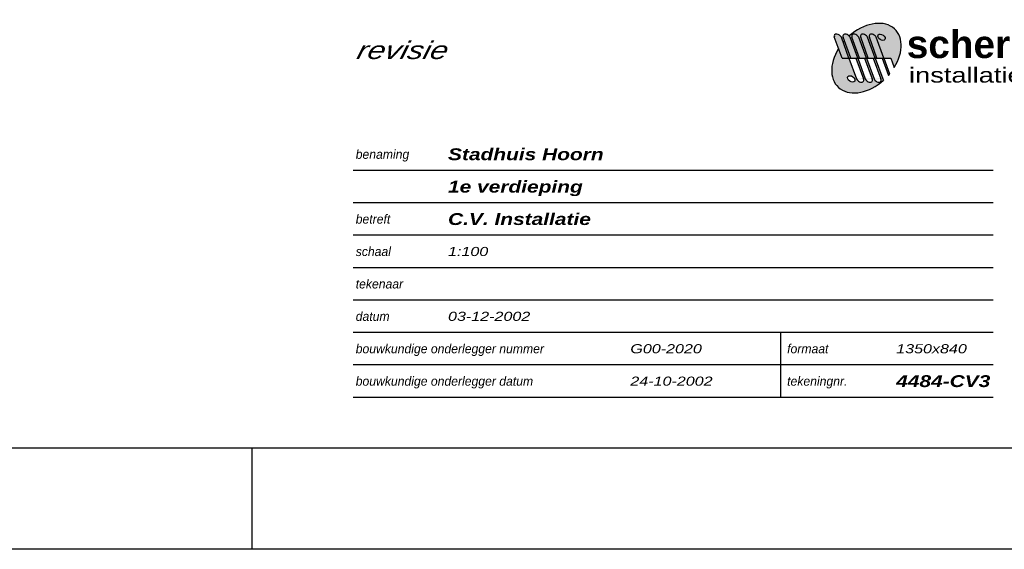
# Model space of a CAD drawing. Header units: millimetres. Extents: x -13501 to 278776, y 0 to 252300.
# Tile 27 of 132: x 108009 to 127467, y 83100 to 93556. Entities that reach past the tile are written whole.
import ezdxf
from ezdxf.enums import TextEntityAlignment as Align

# ---------------------------------------------------------------- set-up
doc = ezdxf.new("R2010")
doc.units = ezdxf.units.MM
doc.header["$LTSCALE"] = 100
doc.layers.get('0').update_dxf_attribs({"linetype": 'CONTINUOUS'})
for name, color, linetype in [('Schermer logo', 7, 'CONTINUOUS'), ('SCHERMER_KADER', 7, 'CONTINUOUS'), ('SCHERMER_ONDERHOEK', 7, 'CONTINUOUS')]:
    doc.layers.add(name, color=color, linetype=linetype)
doc.styles.add('B-01', font='GOTHICI.TTF')
doc.styles.add('cg omega', font='GOTHICI.TTF', dxfattribs={"width": 1.32})
doc.styles.add('CG OMEGA BOLD', font='GOTHICBI.TTF', dxfattribs={"width": 1.32})
doc.styles.add('Schermer', font='swisseb.ttf')
doc.styles.add('Schermer1', font='swiss.ttf')

# ---------------------------------------------------------------- blocks, each defined once
blk = doc.blocks.new('LOGONIEUW')
at = {"layer": 'Schermer logo'}
h = blk.add_hatch(color=162, dxfattribs=at)
edge = h.paths.add_edge_path()
edge.add_line((11.8, 6.94), (12.48, 5.06))
edge.add_ellipse((6.99, 6.94), major_axis=(5.66, 5.66), ratio=0.6875, start_angle=288.6591, end_angle=445.0096)
edge.add_ellipse((3.09, 11.05), major_axis=(-0.672, 0.461), ratio=0.653108, start_angle=226.4275, end_angle=249.4825, ccw=False)
edge.add_line((3.77, 11.05), (5.27, 6.94))
edge.add_line((5.27, 6.94), (5.63, 6.94))
edge.add_line((5.63, 6.94), (4.13, 11.05))
edge.add_ellipse((4.81, 11.05), major_axis=(-0.672, 0.461), ratio=0.653108, start_angle=226.4275, end_angle=406.4275, ccw=False)
edge.add_line((5.5, 11.05), (7, 6.94))
edge.add_line((7, 6.94), (7.36, 6.94))
edge.add_line((7.36, 6.94), (5.86, 11.05))
edge.add_ellipse((6.54, 11.05), major_axis=(-0.672, 0.461), ratio=0.653108, start_angle=226.4275, end_angle=406.4275, ccw=False)
edge.add_line((7.22, 11.05), (8.72, 6.94))
edge.add_line((8.72, 6.94), (9.08, 6.94))
edge.add_line((9.08, 6.94), (7.58, 11.05))
edge.add_ellipse((8.26, 11.05), major_axis=(-0.672, 0.461), ratio=0.653108, start_angle=226.4275, end_angle=406.4275, ccw=False)
edge.add_line((8.94, 11.05), (10.44, 6.94))
edge.add_line((10.44, 6.94), (11.8, 6.94))
edge = h.paths.add_edge_path(flags=16)
edge.add_ellipse((9.99, 11.05), major_axis=(-0.672, 0.46), ratio=0.653962, start_angle=0, end_angle=360)
h = blk.add_hatch(color=240, dxfattribs=at)
edge = h.paths.add_edge_path()
edge.add_ellipse((9.99, 11.05), major_axis=(-0.672, 0.46), ratio=0.653962, start_angle=0, end_angle=360)
edge = h.paths.add_edge_path()
edge.add_line((9.08, 6.94), (10.08, 6.94))
edge.add_line((10.08, 6.94), (10.44, 6.94))
edge.add_line((10.44, 6.94), (8.94, 11.05))
edge.add_ellipse((8.26, 11.05), major_axis=(-0.672, 0.461), ratio=0.653108, start_angle=226.4275, end_angle=406.4275)
edge.add_line((7.58, 11.05), (9.08, 6.94))
edge = h.paths.add_edge_path()
edge.add_line((7.36, 6.94), (8.36, 6.94))
edge.add_line((8.36, 6.94), (8.72, 6.94))
edge.add_line((8.72, 6.94), (7.22, 11.05))
edge.add_ellipse((6.54, 11.05), major_axis=(-0.672, 0.461), ratio=0.653108, start_angle=226.4275, end_angle=406.4275)
edge.add_line((5.86, 11.05), (7.36, 6.94))
edge = h.paths.add_edge_path()
edge.add_ellipse((4.81, 11.05), major_axis=(-0.672, 0.461), ratio=0.653108, start_angle=226.4275, end_angle=406.4275)
edge.add_line((4.13, 11.05), (5.63, 6.94))
edge.add_line((5.63, 6.94), (6.63, 6.94))
edge.add_line((6.63, 6.94), (7, 6.94))
edge.add_line((7, 6.94), (5.5, 11.05))
edge = h.paths.add_edge_path()
edge.add_ellipse((3.09, 11.05), major_axis=(-0.672, 0.461), ratio=0.653108, start_angle=226.4275, end_angle=406.4275)
edge.add_line((2.41, 11.05), (3.91, 6.94))
edge.add_line((3.91, 6.94), (4.91, 6.94))
edge.add_line((4.91, 6.94), (5.27, 6.94))
edge.add_line((5.27, 6.94), (3.77, 11.05))
edge = h.paths.add_edge_path()
edge.add_line((2.18, 6.94), (3.55, 6.94))
edge.add_line((3.55, 6.94), (2.05, 11.05))
edge.add_ellipse((1.37, 11.05), major_axis=(-0.675, 0.464), ratio=0.646817, start_angle=226.7603, end_angle=398.8857)
edge.add_line((0.65, 11.14), (2.18, 6.94))
h = blk.add_hatch(color=162, dxfattribs=at)
edge = h.paths.add_edge_path()
edge.add_line((3.55, 6.94), (3.91, 6.94))
edge.add_line((3.91, 6.94), (2.66, 10.36))
edge.add_ellipse((6.99, 6.94), major_axis=(5.66, 5.66), ratio=0.6875, start_angle=94.5809, end_angle=97.3751)
edge.add_line((2.41, 10.07), (3.55, 6.94))
h = blk.add_hatch(color=162, dxfattribs=at)
h.paths.add_polyline_path([(73.52, 10.06, 1), (71.55, 10.06, 1)])
h.paths.add_polyline_path([(73.43, 10.06, 1), (71.64, 10.06, 1)], flags=16)
h.paths.add_polyline_path([(71.67, 9.24), (73.4, 9.24), (73.4, 10.89), (71.67, 10.89)], flags=24)
h = blk.add_hatch(color=162, dxfattribs=at)
edge = h.paths.add_edge_path()
edge.add_line((3.55, 6.94), (2.18, 6.94))
edge.add_line((2.18, 6.94), (1.5, 8.82))
edge.add_ellipse((6.99, 6.94), major_axis=(5.66, 5.66), ratio=0.6875, start_angle=108.5952, end_angle=265.1414)
edge.add_ellipse((10.9, 2.83), major_axis=(0.672, -0.461), ratio=0.653108, start_angle=226.4275, end_angle=249.5923, ccw=False)
edge.add_line((10.22, 2.83), (8.72, 6.94))
edge.add_line((8.72, 6.94), (8.36, 6.94))
edge.add_line((8.36, 6.94), (9.86, 2.83))
edge.add_ellipse((9.18, 2.83), major_axis=(0.672, -0.461), ratio=0.653108, start_angle=226.4275, end_angle=406.4275, ccw=False)
edge.add_line((8.5, 2.83), (7, 6.94))
edge.add_line((7, 6.94), (6.63, 6.94))
edge.add_line((6.63, 6.94), (8.13, 2.83))
edge.add_ellipse((7.45, 2.83), major_axis=(0.672, -0.461), ratio=0.653108, start_angle=226.4275, end_angle=406.4275, ccw=False)
edge.add_line((6.77, 2.83), (5.27, 6.94))
edge.add_line((5.27, 6.94), (4.91, 6.94))
edge.add_line((4.91, 6.94), (6.41, 2.83))
edge.add_ellipse((5.73, 2.83), major_axis=(0.672, -0.461), ratio=0.653108, start_angle=226.4275, end_angle=406.4275, ccw=False)
edge.add_line((5.05, 2.83), (3.55, 6.94))
edge = h.paths.add_edge_path(flags=16)
edge.add_ellipse((4, 2.83), major_axis=(0.672, -0.46), ratio=0.653962, start_angle=0, end_angle=360)
h = blk.add_hatch(color=162, dxfattribs=at)
edge = h.paths.add_edge_path()
edge.add_ellipse((6.99, 6.94), major_axis=(5.66, 5.66), ratio=0.6875, start_angle=274.7153, end_angle=277.5125)
edge.add_line((11.58, 3.82), (10.44, 6.94))
edge.add_line((10.44, 6.94), (10.08, 6.94))
edge.add_line((10.08, 6.94), (11.33, 3.53))
at = {"layer": 'Schermer logo', "color": 240}
for p, q in [((2.18, 6.94), (0.65, 11.15)), ((3.55, 6.94), (2.05, 11.05)), ((3.91, 6.94), (2.41, 11.05)), ((5.27, 6.94), (3.77, 11.05)), ((5.63, 6.94), (4.13, 11.05)), ((7, 6.94), (5.5, 11.05)), ((7.36, 6.94), (5.86, 11.05)), ((8.72, 6.94), (7.22, 11.05)), ((9.08, 6.94), (7.58, 11.05)), ((10.44, 6.94), (8.94, 11.05)), ((2.18, 6.94), (3.55, 6.94)), ((3.91, 6.94), (4.91, 6.94)), ((4.91, 6.94), (5.27, 6.94)), ((5.63, 6.94), (6.63, 6.94)), ((6.63, 6.94), (7, 6.94)), ((7.36, 6.94), (8.36, 6.94)), ((8.36, 6.94), (8.72, 6.94)), ((9.08, 6.94), (10.08, 6.94)), ((10.08, 6.94), (10.44, 6.94))]:
    blk.add_line(p, q, dxfattribs=at)
at = {"layer": 'Schermer logo', "color": 162}
for p, q in [((3.55, 6.94), (5.05, 2.83)), ((3.55, 6.94), (3.91, 6.94)), ((4.91, 6.94), (6.41, 2.83)), ((5.27, 6.94), (6.77, 2.83)), ((5.27, 6.94), (5.63, 6.94)), ((6.63, 6.94), (8.13, 2.83)), ((7, 6.94), (8.5, 2.83)), ((7, 6.94), (7.36, 6.94)), ((8.36, 6.94), (9.86, 2.83)), ((8.72, 6.94), (10.22, 2.83)), ((8.72, 6.94), (9.08, 6.94)), ((10.08, 6.94), (11.33, 3.53)), ((10.44, 6.94), (11.58, 3.82)), ((10.44, 6.94), (11.8, 6.94)), ((11.8, 6.94), (12.48, 5.06))]:
    blk.add_line(p, q, dxfattribs=at)
for radius in [0.984, 0.893]:
    blk.add_circle((72.54, 10.06), radius, dxfattribs=at)
for centre, major_axis, ratio, start_param, end_param in [((6.99, 6.94), (5.66, 5.66), 0.6875, 5.038051, 7.766882), ((6.99, 6.94), (5.66, 5.66), 0.6875, 1.650748, 1.699515), ((6.99, 6.94), (5.66, 5.66), 0.6875, 1.895343, 4.62759), ((5.73, 2.83), (0.672, -0.461), 0.653108, 3.951906, 7.093499), ((7.45, 2.83), (0.672, -0.461), 0.653108, 3.951906, 7.093499), ((9.18, 2.83), (0.672, -0.461), 0.653108, 3.951906, 7.093499), ((10.9, 2.83), (0.672, -0.461), 0.653108, 3.951906, 4.356207), ((6.99, 6.94), (5.66, 5.66), 0.6875, 4.794687, 4.843506)]:
    blk.add_ellipse(centre, major_axis=major_axis, ratio=ratio, start_param=start_param, end_param=end_param, dxfattribs=at)
at = {"layer": 'Schermer logo', "color": 240}
for centre, major_axis, ratio, start_param, end_param in [((1.37, 11.05), (-0.675, 0.464), 0.646817, 3.957713, 6.961868), ((3.09, 11.05), (-0.672, 0.461), 0.653108, 3.951906, 7.093499), ((4.81, 11.05), (-0.672, 0.461), 0.653108, 3.951906, 7.093499), ((6.54, 11.05), (-0.672, 0.461), 0.653108, 3.951906, 7.093499), ((8.26, 11.05), (-0.672, 0.461), 0.653108, 3.951906, 7.093499)]:
    blk.add_ellipse(centre, major_axis=major_axis, ratio=ratio, start_param=start_param, end_param=end_param, dxfattribs=at)
blk.add_ellipse((9.99, 11.05), major_axis=(-0.672, 0.46), ratio=0.653962, dxfattribs=at)
at = {"layer": 'Schermer logo', "color": 162}
blk.add_ellipse((4, 2.83), major_axis=(0.672, -0.46), ratio=0.653962, dxfattribs=at)
at = {"layer": 'Schermer logo', "color": 240, "style": 'Schermer'}
blk.add_text('schermer', height=5.478, dxfattribs=at).set_placement((14.97, 6.95))
at = {"layer": 'Schermer logo', "color": 162, "style": 'Schermer'}
blk.add_text('bv', height=5.478, dxfattribs=at).set_placement((59.65, 6.95))
at = {"layer": 'Schermer logo', "color": 162, "style": 'B-01'}
blk.add_text('R', height=1.1, dxfattribs=at).set_placement((72.54, 10.06), align=Align.MIDDLE)
at = {"layer": 'Schermer logo', "color": 162, "style": 'Schermer1', "width": 1.3}
for s, height, p in [('installatietechniek', 2.9672, (15.41, 2.11)), ('hoorn', 2.967, (60.04, 2.11))]:
    blk.add_text(s, height=height, dxfattribs=at).set_placement(p)
blk = doc.blocks.new('1350x840')
at = {"layer": 'SCHERMER_KADER', "color": 9}
for p, q in [((-200, 831), (-200, 821)), ((-200, 0), (-200, -10))]:
    blk.add_line(p, q, dxfattribs=at)
at = {"layer": 'SCHERMER_KADER', "color": 8, "linetype": 'Continuous'}
for p, q in [((0, 821), (-1316, 821)), ((-1316, 0), (0, 0))]:
    blk.add_line(p, q, dxfattribs=at)
at = {"layer": 'SCHERMER_ONDERHOEK', "color": 9, "linetype": 'Continuous'}
for p, q in [((-53.5, 54.8), (-180, 54.8)), ((-53.5, 48.4), (-180, 48.4)), ((-53.5, 42), (-180, 42)), ((-53.5, 35.6), (-180, 35.6)), ((-53.5, 29.2), (-180, 29.2)), ((-53.5, 22.8), (-180, 22.8)), ((-95.5, 10), (-95.5, 22.8)), ((-53.5, 16.4), (-180, 16.4)), ((-53.5, 10), (-180, 10))]:
    blk.add_line(p, q, dxfattribs=at)
at = {"layer": 'SCHERMER_ONDERHOEK'}
blk.add_blockref('LOGONIEUW', (-85.57, 70.04), dxfattribs=at)
at = {"layer": 'SCHERMER_ONDERHOEK', "style": 'B-01'}
for s, p in [('benaming', (-179.5, 58)), ('betreft', (-179.5, 45.2)), ('schaal', (-179.5, 38.8)), ('tekenaar', (-179.5, 32.4)), ('datum', (-179.5, 26)), ('bouwkundige onderlegger nummer', (-179.5, 19.6)), ('formaat', (-94.24, 19.6)), ('bouwkundige onderlegger datum', (-179.5, 13.2)), ('tekeningnr.', (-94.24, 13.2))]:
    blk.add_text(s, height=1.8, dxfattribs=at).set_placement(p, align=Align.MIDDLE_LEFT)
for tag, p in [('WIJZA', (-161.01, 168.4)), ('WIJZG', (-75.51, 168.4)), ('OMSCHRIJVINGA', (-161.01, 162)), ('OMSCHRIJVINGG', (-75.51, 162)), ('WIJZB', (-161.01, 155.6)), ('WIJZH', (-75.51, 155.6)), ('OMSCHRIJVINGB', (-161.01, 149.2)), ('OMSCHRIJVINGH', (-75.51, 149.2)), ('WIJZC', (-161.01, 142.8)), ('WIJZI', (-75.51, 142.8)), ('OMSCHRIJVINGC', (-161.01, 136.4)), ('OMSCHRIJVINGI', (-75.51, 136.4)), ('WIJZD', (-161.01, 130)), ('WIJZJ', (-75.51, 130)), ('OMSCHRIJVINGD', (-161.01, 123.6)), ('OMSCHRIJVINGJ', (-75.51, 123.6)), ('WIJZE', (-161.01, 117.2)), ('WIJZK', (-75.51, 117.2)), ('OMSCHRIJVINGE', (-161.01, 110.8)), ('OMSCHRIJVINGK', (-75.51, 110.8)), ('WIJZF', (-161.01, 104.4)), ('WIJZL', (-75.51, 104.4)), ('OMSCHRIJVINGF', (-161.01, 98)), ('OMSCHRIJVINGL', (-75.51, 98))]:
    blk.add_attdef(tag, text='', height=1.8, dxfattribs=at).set_placement(p, align=Align.MIDDLE_LEFT)
at = {"layer": 'SCHERMER_ONDERHOEK', "style": 'cg omega', "oblique": 15, "width": 1.32}
blk.add_attdef('STATUS', (-179.5, 76.8), '', height=3.5, dxfattribs=at)
at = {"layer": 'SCHERMER_ONDERHOEK', "width": 1.32}
for tag, height, style, p in [('BENAMING', 2.34, 'CG OMEGA BOLD', (-161.26, 58)), ('BENAMING2', 2.34, 'CG OMEGA BOLD', (-161.26, 51.6)), ('BETREFT', 2.34, 'CG OMEGA BOLD', (-161.26, 45.2)), ('SCHAAL', 1.8, 'cg omega', (-161.26, 38.8)), ('DATUM', 1.8, 'cg omega', (-161.26, 26)), ('NR', 1.8, 'cg omega', (-125.23, 19.6)), ('A?', 1.8, 'cg omega', (-72.69, 19.6)), ('DD', 1.8, 'cg omega', (-125.23, 13.2)), ('TEKNR.', 2.34, 'CG OMEGA BOLD', (-72.69, 13.2))]:
    blk.add_attdef(tag, text='', height=height, dxfattribs=dict(at, style=style)).set_placement(p, align=Align.MIDDLE_LEFT)

msp = doc.modelspace()

# ---------------------------------------------------------------- block references
ref = msp.add_blockref('1350x840', (132600, 85100), dxfattribs=dict(xscale=100, yscale=100, zscale=100))
ref.add_attrib('BENAMING', 'Stadhuis Hoorn', dxfattribs={"layer": 'SCHERMER_ONDERHOEK', "height": 234, "style": 'CG OMEGA BOLD', "width": 1.32}).set_placement((116474, 90900), align=Align.MIDDLE_LEFT)
ref.add_attrib('BENAMING2', '1e verdieping', dxfattribs={"layer": 'SCHERMER_ONDERHOEK', "height": 234, "style": 'CG OMEGA BOLD', "width": 1.32}).set_placement((116474, 90260), align=Align.MIDDLE_LEFT)
ref.add_attrib('BETREFT', 'C.V. Installatie', dxfattribs={"layer": 'SCHERMER_ONDERHOEK', "height": 234, "style": 'CG OMEGA BOLD', "width": 1.32}).set_placement((116474, 89620), align=Align.MIDDLE_LEFT)
ref.add_attrib('TEKNR.', '4484-CV3', dxfattribs={"layer": 'SCHERMER_ONDERHOEK', "height": 234, "style": 'CG OMEGA BOLD', "width": 1.32}).set_placement((125331, 86420), align=Align.MIDDLE_LEFT)
ref.add_attrib('DATUM', '03-12-2002', dxfattribs={"layer": 'SCHERMER_ONDERHOEK', "height": 180, "style": 'cg omega', "width": 1.32}).set_placement((116474, 87700), align=Align.MIDDLE_LEFT)
ref.add_attrib('A?', '1350x840', dxfattribs={"layer": 'SCHERMER_ONDERHOEK', "height": 180, "style": 'cg omega', "width": 1.32}).set_placement((125331, 87060), align=Align.MIDDLE_LEFT)
ref.add_attrib('SCHAAL', '1:100', dxfattribs={"layer": 'SCHERMER_ONDERHOEK', "height": 180, "style": 'cg omega', "width": 1.32}).set_placement((116474, 88980), align=Align.MIDDLE_LEFT)
ref.add_attrib('NR', 'G00-2020', dxfattribs={"layer": 'SCHERMER_ONDERHOEK', "height": 180, "style": 'cg omega', "width": 1.32}).set_placement((120077, 87060), align=Align.MIDDLE_LEFT)
ref.add_attrib('DD', '24-10-2002', dxfattribs={"layer": 'SCHERMER_ONDERHOEK', "height": 180, "style": 'cg omega', "width": 1.32}).set_placement((120077, 86420), align=Align.MIDDLE_LEFT)
ref.add_attrib('STATUS', 'revisie', (114650, 92780), dxfattribs={"layer": 'SCHERMER_ONDERHOEK', "height": 350, "style": 'cg omega', "oblique": 15, "width": 1.32})
at = {"xscale": 100, "yscale": 100, "zscale": 100}
msp.add_blockref('1350x840', (132600, 1000), dxfattribs=at)

doc.saveas('drawing.dxf')
